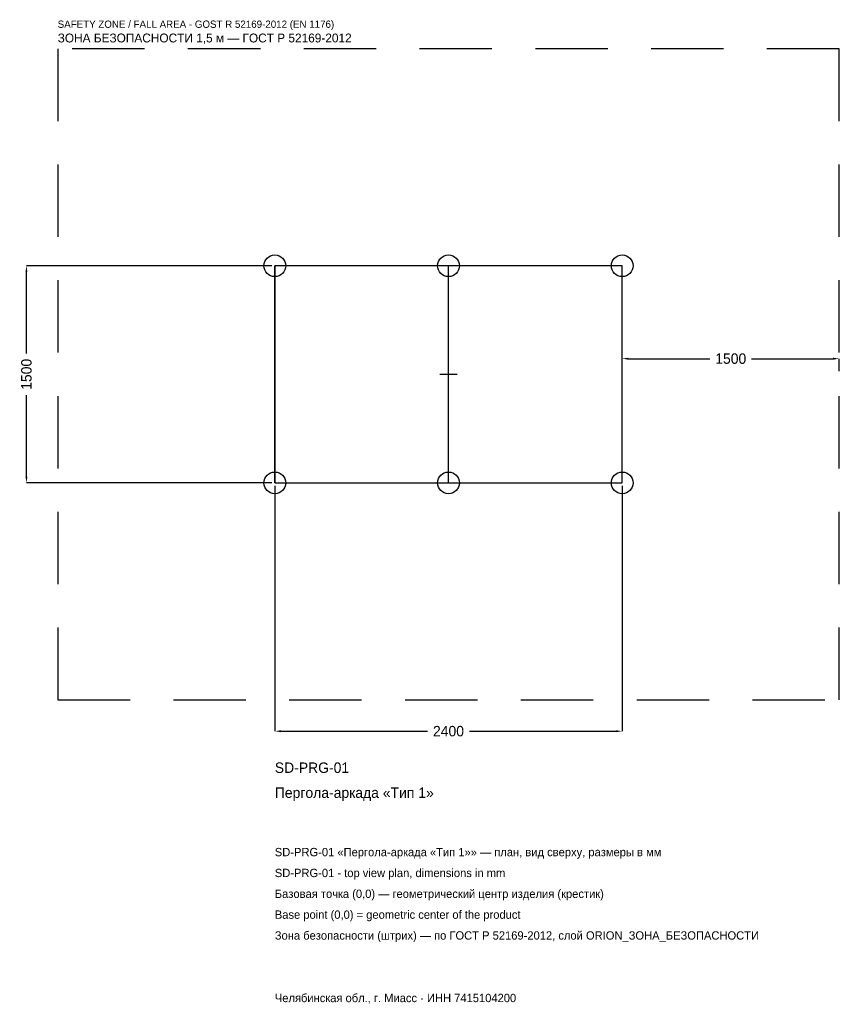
# Model space of a CAD drawing. Header units: metres. Extents: x -2963 to 2700, y -4353 to 2450.
import ezdxf

# ---------------------------------------------------------------- set-up
doc = ezdxf.new("R2010")
doc.units = ezdxf.units.M
doc.linetypes.add('DASHED', pattern=[800, 500, -300])
for name, color, linetype in [('ORION_ДАННЫЕ', 3, 'Continuous'), ('ORION_ЗОНА_БЕЗОПАСНОСТИ', 1, 'Continuous'), ('ORION_КОНТУР', 7, 'Continuous'), ('ORION_РАЗМЕРЫ', 8, 'Continuous')]:
    doc.layers.add(name, color=color, linetype=linetype)
doc.dimstyles.new('ORION', dxfattribs={"dimtxt": 72, "dimasz": 43.2, "dimexe": 1.25, "dimexo": 21.6, "dimtad": 1, "dimdec": 0, "dimcen": 2.5, "dimazin": 3, "dimtfac": 1, "dimtmove": 0, "dimatfit": 3, "dimarcsym": 0})

# ---------------------------------------------------------------- blocks, each defined once
blk = doc.blocks.new('_CLOSEDFILLED')
at = {"color": 0, "linetype": 'BYBLOCK'}
blk.add_solid([(-1, 0.16), (0, 0), (-1, -0.16)], dxfattribs=at)
blk = doc.blocks.new('*D1')
for p, q in [((-1200, -771.6), (-1200, -2466)), ((1200, -771.6), (1200, -2466)), ((-1156.8, -2466), (-144, -2466)), ((144, -2466), (1156.8, -2466))]:
    blk.add_line(p, q)
at = {"layer": 'Defpoints'}
for p in [(-1200, -750), (1200, -750), (-1200, -2466)]:
    blk.add_point(p, dxfattribs=at)
at = {"layer": 'ORION_РАЗМЕРЫ', "xscale": 43.199999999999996, "yscale": 43.199999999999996, "rotation": 180}
blk.add_blockref('_CLOSEDFILLED', (-1200, -2466), dxfattribs=at)
at = {"layer": 'ORION_РАЗМЕРЫ', "xscale": 43.199999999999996, "yscale": 43.199999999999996}
blk.add_blockref('_CLOSEDFILLED', (1200, -2466), dxfattribs=at)
at = {"layer": 'ORION_РАЗМЕРЫ', "insert": (0, -2466), "char_height": 72, "attachment_point": 5}
blk.add_mtext('2400', dxfattribs=at)
blk = doc.blocks.new('*D2')
for p, q in [((-1221.6, 750), (-2916, 750)), ((-2916, 144), (-2916, 706.8)), ((-2916, -706.8), (-2916, -144)), ((-1221.6, -750), (-2916, -750))]:
    blk.add_line(p, q)
at = {"layer": 'Defpoints'}
for p in [(-1200, 750), (-2916, -750), (-1200, -750)]:
    blk.add_point(p, dxfattribs=at)
at = {"layer": 'ORION_РАЗМЕРЫ', "xscale": 43.199999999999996, "yscale": 43.199999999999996}
for p, rotation in [((-2916, 750), 90), ((-2916, -750), 270)]:
    blk.add_blockref('_CLOSEDFILLED', p, dxfattribs=dict(at, rotation=rotation))
at = {"layer": 'ORION_РАЗМЕРЫ', "insert": (-2916, 0), "char_height": 72, "attachment_point": 5, "rotation": 90}
blk.add_mtext('1500', dxfattribs=at)
blk = doc.blocks.new('*D3')
for p, q in [((1200, 21.6), (1200, 108)), ((1243.2, 108), (1806, 108)), ((2094, 108), (2656.8, 108)), ((2700, 21.6), (2700, 108))]:
    blk.add_line(p, q)
at = {"layer": 'Defpoints'}
for p in [(1200, 108), (1200, 0), (2700, 0)]:
    blk.add_point(p, dxfattribs=at)
at = {"layer": 'ORION_РАЗМЕРЫ', "xscale": 43.199999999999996, "yscale": 43.199999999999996, "rotation": 180}
blk.add_blockref('_CLOSEDFILLED', (1200, 108), dxfattribs=at)
at = {"layer": 'ORION_РАЗМЕРЫ', "xscale": 43.199999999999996, "yscale": 43.199999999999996}
blk.add_blockref('_CLOSEDFILLED', (2700, 108), dxfattribs=at)
at = {"layer": 'ORION_РАЗМЕРЫ', "insert": (1950, 108), "char_height": 72, "attachment_point": 5}
blk.add_mtext('1500', dxfattribs=at)
blk = doc.blocks.new('ОРИОН SD-PRG-01 Пергола-аркада Тип 1')
at = {"layer": 'ORION_ЗОНА_БЕЗОПАСНОСТИ', "linetype": 'DASHED'}
blk.add_lwpolyline([(-2700, -2250), (2700, -2250), (2700, 2250), (-2700, 2250)], close=True, dxfattribs=at)
at = {"layer": 'ORION_КОНТУР'}
for p, q in [((-1200, -750), (-1200, 750)), ((0, -750), (0, 750)), ((1200, -750), (1200, 750))]:
    blk.add_line(p, q, dxfattribs=at)
blk.add_lwpolyline([(-1200, -750), (1200, -750), (1200, 750), (-1200, 750)], close=True, dxfattribs=at)
for centre in [(-1200, 750), (0, 750), (1200, 750), (-1200, -750), (0, -750), (1200, -750)]:
    blk.add_circle(centre, 75, dxfattribs=at)
at = {"layer": 'ORION_РАЗМЕРЫ'}
for p, q in [((-60, 0), (60, 0)), ((0, -60), (0, 60))]:
    blk.add_line(p, q, dxfattribs=at)
at = {"layer": 'ORION_ДАННЫЕ'}
for tag, p in [('АРТИКУЛ', (-1200, -2754)), ('НАИМЕНОВАНИЕ', (-1200, -2926.8))]:
    blk.add_attdef(tag, p, '', height=72, dxfattribs=at)
at = {"layer": 'ORION_ДАННЫЕ', "flags": 1}
for tag, p in [('ПРОИЗВОДИТЕЛЬ', (-1200, -3099.6)), ('ТЕЛЕФОН', (-1200, -3272.4)), ('САЙТ', (-1200, -3618)), ('АДРЕС', (-1200, -3790.8)), ('РЕКВИЗИТЫ', (-1200, -3963.6)), ('ГАБАРИТЫ', (-1200, -4136.4)), ('ЗОНА_БЕЗОПАСНОСТИ', (-1200, -4309.2))]:
    blk.add_attdef(tag, p, '', height=72, dxfattribs=at)
at = {"layer": 'ORION_ЗОНА_БЕЗОПАСНОСТИ', "color": 1}
for s, height, p in [('SAFETY ZONE / FALL AREA - GOST R 52169-2012 (EN 1176)', 50.4, (-2700, 2394)), ('ЗОНА БЕЗОПАСНОСТИ 1,5 м — ГОСТ Р 52169-2012', 61.2, (-2700, 2293.2))]:
    blk.add_text(s, height=height, dxfattribs=at).set_placement(p)
at = {"layer": 'ORION_РАЗМЕРЫ'}
dim = blk.add_linear_dim(base=(-2916, -750), p1=(-1200, -750), p2=(-1200, 750), angle=90, dimstyle='ORION', dxfattribs=at)
dim.commit()
dim.dimension.update_dxf_attribs({"geometry": '*D2', "text_midpoint": (-2916, 0)})
for base, p1, p2, picture, middle in [((1200, 108), (1200, 0), (2700, 0), '*D3', (1950, 108)), ((-1200, -2466), (-1200, -750), (1200, -750), '*D1', (0, -2466))]:
    dim = blk.add_linear_dim(base=base, p1=p1, p2=p2, dimstyle='ORION', dxfattribs=at)
    dim.commit()
    dim.dimension.update_dxf_attribs({"geometry": picture, "text_midpoint": middle})

msp = doc.modelspace()

# ---------------------------------------------------------------- block references
msp.add_blockref('ОРИОН SD-PRG-01 Пергола-аркада Тип 1', (0, 0)).add_auto_attribs({'АРТИКУЛ': 'SD-PRG-01', 'НАИМЕНОВАНИЕ': 'Пергола-аркада «Тип 1»'})

# ---------------------------------------------------------------- texts
at = {"layer": 'ORION_ДАННЫЕ', "color": 3}
for s, p in [('SD-PRG-01 «Пергола-аркада «Тип 1»» — план, вид сверху, размеры в мм', (-1200, -3330)), ('SD-PRG-01 - top view plan, dimensions in mm', (-1200, -3474)), ('Челябинская обл., г. Миасс · ИНН 7415104200', (-1200, -4338))]:
    msp.add_text(s, height=57.6, dxfattribs=at).set_placement(p)
at = {"layer": 'ORION_ДАННЫЕ', "color": 7}
for s, p in [('Базовая точка (0,0) — геометрический центр изделия (крестик)', (-1200, -3618)), ('Base point (0,0) = geometric center of the product', (-1200, -3762))]:
    msp.add_text(s, height=57.6, dxfattribs=at).set_placement(p)
at = {"layer": 'ORION_ДАННЫЕ', "color": 1}
msp.add_text('Зона безопасности (штрих) — по ГОСТ Р 52169-2012, слой ORION_ЗОНА_БЕЗОПАСНОСТИ', height=57.6, dxfattribs=at).set_placement((-1200, -3906))

doc.saveas('drawing.dxf')
